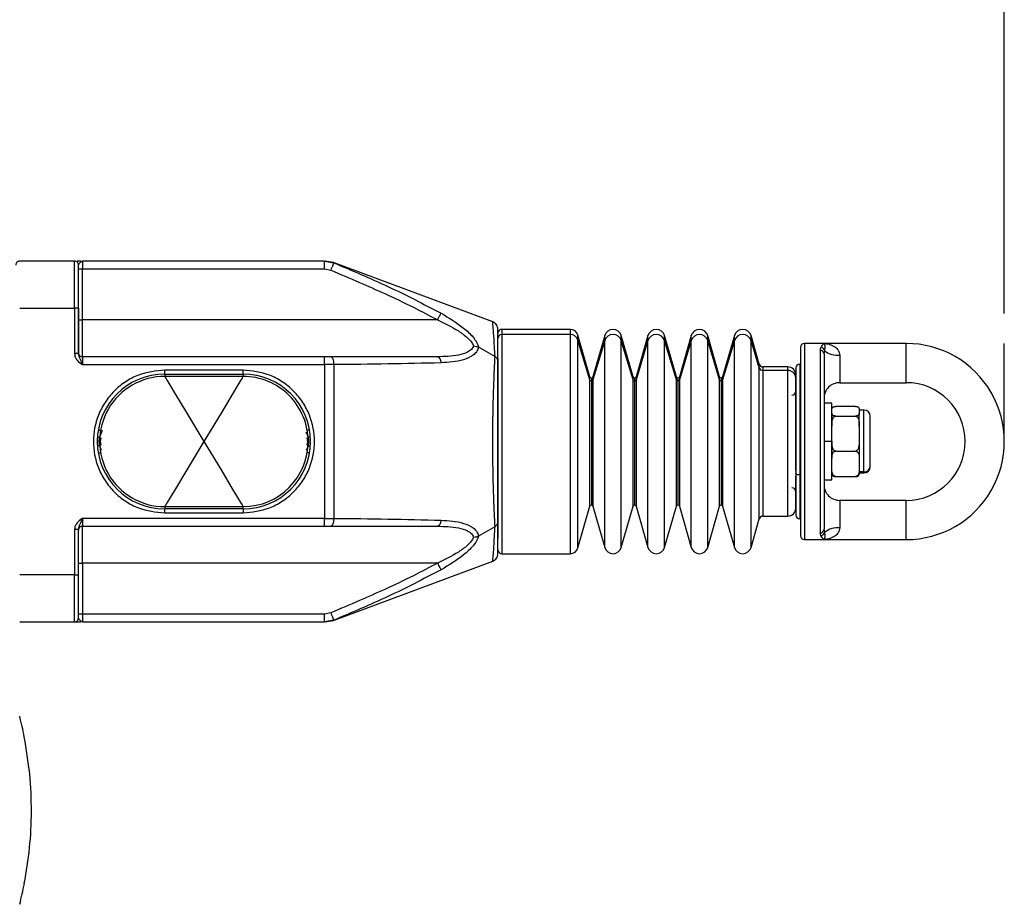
# Model space of a CAD drawing. Header units: millimetres. Extents: x 19 to 819, y 19 to 629.
# Tile 6 of 27: x 232 to 357, y 378 to 490. Entities that reach past the tile are written whole.
import ezdxf

# ---------------------------------------------------------------- set-up
doc = ezdxf.new("R2010")
doc.units = ezdxf.units.MM
doc.header["$LTSCALE"] = 3
doc.layers.add('DIMENSIONS', color=140, linetype='Continuous', lineweight=25)
doc.styles.add('SLDTEXTSTYLE0', font='TXT', dxfattribs={"width": 0.7})
doc.dimstyles.new('SLDDIMSTYLE0', dxfattribs={"dimtxt": 6.474023, "dimasz": 9.906, "dimexe": 0, "dimexo": 0.0625, "dimgap": 1.618506, "dimtad": 0, "dimtih": 1, "dimtoh": 1, "dimrnd": 1e-09, "dimzin": 12, "dimdsep": 46, "dimtxsty": 'SLDTEXTSTYLE0', "dimsah": 1, "dimcen": 0.09, "dimadec": 0, "dimazin": 3, "dimtfac": 1, "dimtofl": 0, "dimtmove": 0, "dimatfit": 3, "dimfxl": 0, "dimfrac": 2, "dimtolj": 1, "dimtzin": 12, "dimarcsym": 0})

# ---------------------------------------------------------------- blocks, each defined once
blk = doc.blocks.new('SW_BROKEN_VIEW_0')
at = {"color": 0}
blk.add_line((0, 0), (0, 12.5), dxfattribs=at)
blk = doc.blocks.new('_D')
at = {"layer": 'DIMENSIONS'}
for p, q in [((119.35, 461.55), (119.35, 587.61)), ((357.45, 452.99), (357.45, 587.61)), ((119.35, 578.09), (169.97, 578.09)), ((357.45, 578.09), (291.41, 578.09))]:
    blk.add_line(p, q, dxfattribs=at)
for points in [[(119.35, 578.09), (129.26, 576.56), (129.26, 579.61)], [(357.45, 578.09), (347.55, 579.61), (347.55, 576.56)]]:
    blk.add_solid(points, dxfattribs=at)
at = {"layer": 'DIMENSIONS', "insert": (171.42, 581.13), "char_height": 6.35, "attachment_point": 1, "style": 'SLDTEXTSTYLE0'}
blk.add_mtext('223MM MIN. - 240MM MAX.', dxfattribs=at)

msp = doc.modelspace()

# ---------------------------------------------------------------- linework, layer by layer
for p, q in [((238.854, 459.68), (231.854, 459.68)), ((238.854, 453.68), (238.854, 459.68)), ((239.674, 459.68), (239.171, 459.68)), ((239.354, 453.68), (239.354, 459.18)), ((239.354, 458.68), (239.854, 458.68)), ((239.719, 459.628), (239.854, 459.68)), ((239.762, 459.655), (239.854, 459.68)), ((239.854, 459.68), (239.854, 458.68)), ((270.756, 459.68), (239.854, 459.68)), ((239.854, 452.18), (239.854, 458.68)), ((239.854, 458.68), (270.756, 458.68)), ((270.756, 458.68), (270.756, 459.68)), ((270.756, 459.68), (271.909, 459.45)), ((270.756, 458.68), (271.525, 458.527)), ((271.861, 459.492), (270.814, 459.68)), ((292.203, 451.923), (271.755, 459.532)), ((239.354, 458.207), (239.354, 458.225)), ((239.377, 452.18), (239.354, 454.825)), ((231.854, 453.68), (238.854, 453.68)), ((238.854, 453.68), (238.854, 447.895)), ((239.354, 453.68), (238.854, 453.68)), ((239.354, 453.68), (239.354, 447.895)), ((239.377, 452.18), (239.354, 452.19)), ((239.377, 452.18), (239.854, 452.18)), ((285.139, 452.18), (239.854, 452.18)), ((239.854, 447.48), (239.854, 452.18)), ((292.854, 446.951), (292.854, 450.986)), ((302.101, 450.98), (293.354, 450.98)), ((293.354, 450.98), (293.354, 450.31)), ((302.101, 450.31), (302.101, 450.98)), ((292.854, 449.833), (292.854, 450.408)), ((302.101, 450.31), (293.354, 450.31)), ((293.354, 450.31), (293.354, 422.38)), ((302.101, 422.38), (302.101, 450.31)), ((304.591, 444.925), (303.062, 450.256)), ((303.062, 449.619), (303.062, 450.256)), ((306.483, 450.184), (304.975, 444.925)), ((306.483, 449.55), (306.483, 450.184)), ((310.106, 444.925), (308.598, 450.184)), ((308.598, 449.55), (308.598, 450.184)), ((311.998, 450.184), (310.49, 444.925)), ((311.998, 449.55), (311.998, 450.184)), ((315.62, 444.925), (314.113, 450.184)), ((314.113, 449.55), (314.113, 450.184)), ((317.513, 450.184), (316.005, 444.925)), ((317.513, 449.55), (317.513, 450.184)), ((321.135, 444.925), (319.628, 450.184)), ((319.628, 449.55), (319.628, 450.184)), ((323.028, 450.184), (321.52, 444.925)), ((323.028, 449.55), (323.028, 450.184)), ((326.186, 446.543), (325.142, 450.184)), ((325.142, 449.55), (325.142, 450.184)), ((290.413, 448.695), (292.486, 447.499)), ((304.591, 444.539), (303.062, 449.619)), ((303.062, 423.105), (303.062, 449.619)), ((306.483, 449.55), (304.975, 444.539)), ((306.483, 423.177), (306.483, 449.55)), ((310.106, 444.539), (308.598, 449.55)), ((308.598, 423.177), (308.598, 449.55)), ((311.998, 449.55), (310.49, 444.539)), ((311.998, 423.177), (311.998, 449.55)), ((315.62, 444.539), (314.113, 449.55)), ((314.113, 423.177), (314.113, 449.55)), ((317.513, 449.55), (316.005, 444.539)), ((317.513, 423.177), (317.513, 449.55)), ((321.135, 444.539), (319.628, 449.55)), ((319.628, 423.177), (319.628, 449.55)), ((323.028, 449.55), (321.52, 444.539)), ((323.028, 423.177), (323.028, 449.55)), ((326.186, 446.08), (325.142, 449.55)), ((325.142, 423.177), (325.142, 449.55)), ((331.454, 448.68), (331.454, 424.68)), ((331.954, 449.18), (331.954, 424.18)), ((334.454, 449.18), (331.954, 449.18)), ((333.954, 448.334), (334.071, 448.658)), ((344.954, 449.18), (334.454, 449.18)), ((344.954, 444.18), (344.954, 449.18)), ((239.354, 447.895), (238.854, 447.895)), ((239.854, 447.48), (239.854, 446.48)), ((270.756, 447.48), (239.854, 447.48)), ((270.756, 446.48), (270.756, 447.48)), ((271.525, 447.48), (270.756, 447.48)), ((285.139, 447.48), (271.525, 447.48)), ((292.854, 447.301), (292.854, 424.332)), ((333.954, 448.334), (333.954, 425.027)), ((334.454, 447.868), (334.548, 448.239)), ((334.454, 447.868), (334.454, 425.493)), ((336.454, 447.68), (336.454, 444.18)), ((239.854, 446.48), (270.756, 446.48)), ((271.909, 446.485), (270.756, 446.48)), ((270.756, 446.48), (270.756, 426.88)), ((271.909, 446.485), (271.909, 426.876)), ((292.854, 426.41), (292.854, 446.951)), ((326.186, 446.08), (326.186, 446.543)), ((326.186, 426.818), (326.186, 446.08)), ((329.854, 446.18), (326.667, 446.18)), ((326.667, 446.18), (326.667, 445.735)), ((329.854, 445.735), (329.854, 446.18)), ((331.354, 446.53), (331.354, 432.407)), ((260.354, 445.78), (250.354, 445.78)), ((250.354, 445.28), (250.354, 445.78)), ((250.354, 445.28), (260.354, 445.28)), ((250.354, 445.28), (250.354, 444.98)), ((260.354, 444.98), (250.354, 444.98)), ((260.354, 445.28), (260.354, 445.78)), ((260.354, 445.28), (260.354, 444.98)), ((304.591, 444.539), (304.591, 444.925)), ((304.783, 444.78), (304.783, 444.4)), ((304.975, 444.925), (304.975, 444.539)), ((310.106, 444.539), (310.106, 444.925)), ((310.298, 444.78), (310.298, 444.4)), ((310.49, 444.925), (310.49, 444.539)), ((315.62, 444.539), (315.62, 444.925)), ((315.813, 444.78), (315.813, 444.4)), ((316.005, 444.925), (316.005, 444.539)), ((321.135, 444.539), (321.135, 444.925)), ((321.328, 444.78), (321.328, 444.4)), ((321.52, 444.925), (321.52, 444.539)), ((329.854, 445.735), (326.667, 445.735)), ((326.667, 445.735), (326.667, 427.18)), ((329.854, 427.18), (329.854, 445.735)), ((330.854, 432.974), (330.854, 444.782)), ((304.591, 428.436), (304.591, 444.539)), ((304.783, 444.4), (304.783, 428.58)), ((304.975, 444.539), (304.975, 428.436)), ((310.106, 428.436), (310.106, 444.539)), ((310.298, 444.4), (310.298, 428.58)), ((310.49, 444.539), (310.49, 428.436)), ((315.62, 428.436), (315.62, 444.539)), ((315.813, 444.4), (315.813, 428.58)), ((316.005, 444.539), (316.005, 428.436)), ((321.135, 428.436), (321.135, 444.539)), ((321.328, 444.4), (321.328, 428.58)), ((321.52, 444.539), (321.52, 428.436)), ((336.454, 444.18), (344.954, 444.18)), ((335.454, 441.58), (334.454, 441.58)), ((335.454, 436.68), (335.454, 441.58)), ((338.454, 441.151), (335.954, 441.151)), ((335.454, 440.275), (335.454, 438.637)), ((335.954, 439.922), (338.454, 439.922)), ((338.954, 440.798), (338.954, 440.536)), ((339.554, 440.68), (338.954, 440.68)), ((338.954, 440.536), (338.954, 440.275)), ((338.954, 438.637), (338.954, 440.275)), ((339.554, 432.809), (339.554, 440.68)), ((340.354, 433.583), (340.354, 439.856)), ((338.954, 438.637), (338.954, 437.687)), ((242.374, 438.07), (242.022, 437.218)), ((242.154, 436.68), (242.242, 437.13)), ((268.687, 437.218), (268.409, 437.89)), ((268.467, 437.13), (268.554, 436.68)), ((338.954, 437.687), (338.954, 436.736)), ((242.022, 436.143), (242.258, 435.573)), ((242.242, 436.231), (242.154, 436.68)), ((268.445, 435.559), (268.687, 436.143)), ((268.554, 436.68), (268.467, 436.231)), ((335.454, 436.68), (334.454, 436.68)), ((335.454, 436.736), (335.454, 434.52)), ((335.454, 431.78), (335.454, 436.68)), ((338.954, 436.736), (338.954, 434.52)), ((335.954, 435.452), (338.454, 435.452)), ((338.954, 434.52), (338.954, 433.831)), ((338.954, 433.831), (338.954, 433.142)), ((330.854, 432.624), (330.854, 427.374)), ((331.354, 432.407), (331.354, 426.83)), ((335.954, 432.21), (338.454, 432.21)), ((338.954, 433.142), (338.954, 432.846)), ((339.554, 432.809), (338.954, 432.809)), ((338.954, 432.68), (339.554, 432.68)), ((339.554, 432.68), (339.554, 432.809)), ((334.454, 431.78), (335.454, 431.78)), ((250.354, 428.38), (260.354, 428.38)), ((250.354, 428.38), (250.354, 428.08)), ((260.354, 428.08), (260.354, 428.38)), ((303.062, 423.105), (304.591, 428.436)), ((304.975, 428.436), (306.483, 423.177)), ((308.598, 423.177), (310.106, 428.436)), ((310.49, 428.436), (311.998, 423.177)), ((314.113, 423.177), (315.62, 428.436)), ((316.005, 428.436), (317.513, 423.177)), ((319.628, 423.177), (321.135, 428.436)), ((321.52, 428.436), (323.028, 423.177)), ((336.454, 429.18), (336.454, 425.68)), ((344.954, 429.18), (336.454, 429.18)), ((344.954, 424.18), (344.954, 429.18)), ((260.354, 428.08), (250.354, 428.08)), ((250.354, 427.58), (250.354, 428.08)), ((250.354, 427.58), (260.354, 427.58)), ((260.354, 428.08), (260.354, 427.58)), ((326.667, 427.18), (329.854, 427.18)), ((239.854, 426.88), (239.854, 425.88)), ((270.756, 426.88), (239.854, 426.88)), ((239.854, 425.88), (270.756, 425.88)), ((239.854, 421.18), (239.854, 425.88)), ((270.756, 425.88), (270.756, 426.88)), ((270.756, 426.88), (271.909, 426.876)), ((270.756, 425.88), (271.525, 425.88)), ((271.525, 425.88), (285.139, 425.88)), ((290.413, 424.666), (292.486, 425.862)), ((292.854, 422.376), (292.854, 426.41)), ((325.142, 423.177), (326.186, 426.818)), ((238.854, 425.466), (238.854, 419.68)), ((239.354, 425.466), (238.854, 425.466)), ((239.354, 419.68), (239.354, 425.466)), ((334.071, 424.703), (333.954, 425.027)), ((334.548, 425.122), (334.454, 425.493)), ((331.954, 424.18), (334.454, 424.18)), ((334.454, 424.18), (344.954, 424.18)), ((293.354, 422.38), (302.101, 422.38)), ((239.354, 418.536), (239.377, 421.18)), ((239.377, 421.18), (239.354, 421.171)), ((239.377, 421.18), (239.854, 421.18)), ((285.139, 421.18), (239.854, 421.18)), ((239.854, 421.18), (239.854, 414.68)), ((271.755, 413.829), (292.203, 421.438)), ((238.854, 419.68), (231.854, 419.68)), ((238.854, 419.68), (239.354, 419.68)), ((238.854, 413.68), (238.854, 419.68)), ((239.354, 414.18), (239.354, 419.68)), ((239.854, 414.68), (239.354, 414.68)), ((239.854, 414.68), (239.854, 413.68)), ((270.756, 414.68), (239.854, 414.68)), ((271.525, 414.834), (270.756, 414.68)), ((270.756, 413.68), (270.756, 414.68)), ((231.854, 413.68), (238.854, 413.68)), ((238.854, 413.68), (239.674, 413.68)), ((239.854, 413.68), (239.719, 413.733)), ((239.854, 413.68), (239.762, 413.706)), ((239.854, 413.68), (239.762, 413.706)), ((239.854, 413.68), (270.756, 413.68)), ((271.909, 413.911), (270.756, 413.68)), ((270.814, 413.68), (271.861, 413.869)), ((232.442, 399.035), (232.447, 399.044)), ((232.447, 380.317), (232.442, 380.325))]:
    msp.add_line(p, q)
at = {"flags": 128}
for points in [[(271.909, 459.45), (271.902, 459.432), (271.88, 459.379), (271.844, 459.293), (271.796, 459.178), (271.738, 459.038), (271.672, 458.879), (271.6, 458.706), (271.525, 458.527)], [(285.139, 452.18), (285.22, 452.326), (285.299, 452.468), (285.374, 452.601), (285.442, 452.723), (285.501, 452.829), (285.551, 452.918), (285.588, 452.985), (285.614, 453.03)], [(271.525, 447.48), (271.6, 447.461), (271.672, 447.405), (271.738, 447.313), (271.796, 447.189), (271.844, 447.038), (271.88, 446.866), (271.902, 446.679), (271.909, 446.485)], [(285.139, 447.48), (285.22, 447.466), (285.299, 447.425), (285.374, 447.357), (285.442, 447.264), (285.501, 447.149), (285.551, 447.016), (285.588, 446.868), (285.614, 446.708)], [(250.354, 444.98), (250.389, 444.923), (250.493, 444.75), (250.667, 444.462), (251.058, 443.813), (251.604, 442.905), (253.167, 440.312), (255.354, 436.68)], [(260.354, 444.98), (260.32, 444.923), (260.215, 444.75), (260.042, 444.462), (259.651, 443.813), (259.104, 442.905), (257.542, 440.312), (255.354, 436.68)], [(241.882, 438.155), (241.891, 438.154), (241.919, 438.149), (241.965, 438.141), (242.026, 438.13), (242.101, 438.117), (242.177, 438.104)], [(242.022, 437.218), (242.07, 437.199), (242.071, 437.199)], [(268.827, 438.155), (268.818, 438.154), (268.789, 438.149), (268.744, 438.141), (268.683, 438.13), (268.608, 438.117), (268.531, 438.104)], [(268.687, 437.218), (268.639, 437.199), (268.638, 437.199)], [(242.071, 436.162), (242.07, 436.162), (242.022, 436.143)], [(255.354, 436.68), (253.167, 433.049), (251.604, 430.455), (251.058, 429.548), (250.667, 428.899), (250.493, 428.611), (250.389, 428.438), (250.354, 428.38)], [(255.354, 436.68), (257.542, 433.049), (259.104, 430.455), (259.651, 429.548), (260.042, 428.899), (260.215, 428.611), (260.32, 428.438), (260.354, 428.38)], [(268.638, 436.162), (268.639, 436.162), (268.687, 436.143)], [(241.882, 435.206), (241.891, 435.207), (241.919, 435.212), (241.965, 435.22), (242.026, 435.231), (242.101, 435.244), (242.177, 435.257)], [(268.827, 435.206), (268.818, 435.207), (268.789, 435.212), (268.744, 435.22), (268.683, 435.231), (268.608, 435.244), (268.531, 435.257)], [(331.354, 432.407), (331.257, 432.411), (331.163, 432.424), (331.077, 432.444), (331.001, 432.471), (330.939, 432.504), (330.892, 432.541), (330.864, 432.582), (330.854, 432.624)], [(271.909, 426.876), (271.902, 426.682), (271.88, 426.495), (271.844, 426.323), (271.796, 426.172), (271.738, 426.048), (271.672, 425.956), (271.6, 425.9), (271.525, 425.88)], [(285.614, 426.653), (285.588, 426.493), (285.551, 426.345), (285.501, 426.212), (285.442, 426.097), (285.374, 426.004), (285.299, 425.936), (285.22, 425.894), (285.139, 425.88)], [(285.139, 421.18), (285.22, 421.035), (285.299, 420.893), (285.374, 420.76), (285.442, 420.638), (285.501, 420.532), (285.551, 420.443), (285.588, 420.376), (285.614, 420.33)], [(271.525, 414.834), (271.6, 414.655), (271.672, 414.482), (271.738, 414.322), (271.796, 414.183), (271.844, 414.068), (271.88, 413.982), (271.902, 413.929), (271.909, 413.911)]]:
    msp.add_lwpolyline(points, dxfattribs=at)
for centre, radius, start, end in [((231.854, 459.18), 0.5, 89.99749, 180.00176), ((238.854, 459.18), 0.5, 359.99822, 90.00252), ((293.354, 450.48), 0.5, 90.00037, 179.99921), ((302.101, 449.98), 1, 15.99942, 90.0006), ((307.54, 449.88), 1.1, 16.0002, 163.9998), ((313.055, 449.88), 1.1, 16.0002, 163.9998), ((318.57, 449.88), 1.1, 16.0002, 163.9998), ((324.085, 449.88), 1.1, 16.0002, 163.9998), ((293.343, 449.821), 0.489, 88.65816, 178.59146), ((302.115, 449.316), 0.994, 17.78247, 90.84497), ((307.54, 449.201), 1.114, 18.28208, 161.71792), ((313.055, 449.201), 1.114, 18.28194, 161.71806), ((318.57, 449.201), 1.114, 18.28194, 161.71806), ((324.085, 449.201), 1.114, 18.28194, 161.71806), ((331.954, 448.68), 0.5, 90.00067, 179.99848), ((334.031, 448.132), 0.528, 11.73395, 85.66852), ((344.954, 436.68), 12.5, 269.99997, 90.00003), ((239.854, 447.98), 0.5, 179.99943, 269.9996), ((333.971, 447.85), 0.484, 2.0763, 91.93845), ((336.199, 450.341), 2.673, 231.85053, 275.48869), ((326.667, 446.68), 0.5, 195.99871, 270.00244), ((326.66, 446.232), 0.497, 197.78166, 270.84461), ((329.854, 445.18), 1, 359.99994, 89.99963), ((331.354, 446.03), 0.5, 90.00067, 180.00019), ((250.354, 436.68), 8.6, 90.00012, 179.99986), ((250.354, 436.68), 8.3, 89.99999, 270.00001), ((260.354, 436.68), 8.6, 270.00002, 89.99998), ((260.354, 436.68), 8.3, 359.99997, 90.0001), ((304.783, 444.98), 0.2, 195.99511, 269.9991), ((304.783, 444.98), 0.2, 270.00261, 344.00105), ((310.298, 444.98), 0.2, 195.99895, 269.99526), ((310.298, 444.98), 0.2, 270.00261, 344.00105), ((315.813, 444.98), 0.2, 195.99895, 269.99526), ((315.813, 444.98), 0.2, 270.00261, 344.00105), ((321.328, 444.98), 0.2, 195.99895, 269.99739), ((321.328, 444.98), 0.2, 270.00474, 344.00105), ((329.877, 444.758), 0.977, 1.40807, 91.3441), ((304.78, 444.599), 0.199, 197.77581, 270.85153), ((304.786, 444.599), 0.199, 269.14767, 342.22288), ((310.295, 444.599), 0.199, 197.7771, 270.85025), ((310.301, 444.599), 0.199, 269.14767, 342.22288), ((315.81, 444.599), 0.199, 197.7771, 270.85025), ((315.816, 444.599), 0.199, 269.14767, 342.22288), ((321.325, 444.599), 0.199, 197.77712, 270.85233), ((321.331, 444.599), 0.199, 269.14975, 342.2229), ((336.454, 442.18), 2, 89.99957, 180.00043), ((344.954, 436.68), 7.5, 270, 90), ((330.354, 443.08), 0.5, 270.00006, 359.99994), ((339.554, 439.88), 0.8, 0.0007, 89.9993), ((241.973, 436.903), 0.319, 81.09672, 130.19822), ((268.736, 436.903), 0.319, 49.80226, 98.90282), ((250.354, 436.68), 8.6, 180.00004, 269.99988), ((241.973, 436.458), 0.319, 229.80178, 278.90328), ((260.354, 436.68), 8.3, 270.00008, 359.99996), ((268.736, 436.458), 0.319, 261.09718, 310.19774), ((339.567, 433.597), 0.787, 269.08028, 359.04667), ((339.554, 433.48), 0.8, 270.0007, 359.9993), ((336.454, 431.18), 2, 179.99957, 270.00043), ((330.354, 430.28), 0.5, 0.00006, 89.99994), ((304.783, 428.38), 0.2, 90.0009, 164.00489), ((304.783, 428.38), 0.2, 15.99895, 89.99739), ((310.298, 428.38), 0.2, 90.00474, 164.00105), ((310.298, 428.38), 0.2, 15.99895, 89.99739), ((315.813, 428.38), 0.2, 90.00474, 164.00105), ((315.813, 428.38), 0.2, 15.99895, 89.99739), ((321.328, 428.38), 0.2, 90.00261, 164.00105), ((321.328, 428.38), 0.2, 15.99895, 89.99526), ((326.667, 426.68), 0.5, 89.99756, 164.00129), ((329.854, 428.18), 1, 270.00037, 0.00006), ((331.354, 427.33), 0.5, 179.99981, 269.99933), ((239.854, 425.38), 0.5, 90.0004, 180.00057), ((331.954, 424.68), 0.5, 180.00152, 269.99933), ((333.971, 425.51), 0.484, 268.06155, 357.9237), ((334.031, 425.229), 0.528, 274.33148, 348.26605), ((336.199, 423.02), 2.673, 84.51131, 128.14947), ((293.354, 422.88), 0.5, 180.00079, 269.99963), ((302.101, 423.38), 1, 269.9994, 344.00058), ((307.54, 423.48), 1.1, 196.0002, 343.9998), ((313.055, 423.48), 1.1, 196.0002, 343.9998), ((318.57, 423.48), 1.1, 196.0002, 343.9998), ((324.085, 423.48), 1.1, 196.0002, 343.9998), ((238.854, 414.18), 0.5, 270.00039, 359.99887), ((184.604, 389.681), 48.75, 11.07409, 14.25001), ((184.603, 389.681), 48.752, 345.75002, 348.92581)]:
    msp.add_arc(centre, radius, start, end)
for points, knots in [([(239.354, 459.18), (239.379, 459.228), (239.438, 459.342), (239.569, 459.488), (239.671, 459.583), (239.719, 459.628)], [0, 0, 0, 0, 0.27594818, 0.65966491, 1, 1, 1, 1]), ([(271.525, 458.527), (272.752, 458.011), (275.062, 457.04), (278.583, 455.473), (281.914, 453.911), (284.121, 452.727), (285.139, 452.18)], [0, 0, 0, 0, 0.2657955, 0.5000538, 0.7694287, 1, 1, 1, 1]), ([(271.909, 459.45), (274.232, 458.479), (278.89, 456.531), (283.368, 454.2), (285.614, 453.03)], [0, 0, 0, 0, 0.4986049, 1, 1, 1, 1]), ([(239.377, 447.832), (239.369, 447.971), (239.344, 448.427), (239.36, 449.337), (239.352, 450.647), (239.368, 451.641), (239.377, 452.18)], [0, 0, 0, 0, 0.09611522, 0.31450068, 0.62784851, 1, 1, 1, 1]), ([(285.139, 452.18), (286.05, 451.744), (287.405, 451.095), (288.822, 450.078), (289.481, 449.416), (289.675, 449.028), (289.761, 448.857)], [0, 0, 0, 0, 0.522061, 0.7762519, 0.9013663, 1, 1, 1, 1]), ([(285.614, 453.03), (286.601, 452.445), (288.073, 451.572), (289.52, 450.226), (290.155, 449.373), (290.33, 448.912), (290.413, 448.695)], [0, 0, 0, 0, 0.5207316, 0.7760946, 0.8948253, 1, 1, 1, 1]), ([(292.486, 447.499), (292.456, 448.105), (292.404, 449.155), (292.292, 450.775), (292.263, 451.177), (292.196, 452.018), (292.203, 451.922), (292.203, 451.922)], [0, 0, 0, 0, 0.4281776, 0.7424076, 0.9352512, 0.9998921, 1, 1, 1, 1]), ([(292.854, 450.986), (292.846, 451.085), (292.828, 451.287), (292.687, 451.564), (292.477, 451.793), (292.293, 451.88), (292.203, 451.923)], [0, 0, 0, 0, 0.2441464, 0.5000063, 0.7558554, 1, 1, 1, 1]), ([(289.761, 448.857), (289.678, 448.703), (289.498, 448.37), (288.809, 447.942), (287.349, 447.536), (286.037, 447.503), (285.139, 447.48)], [0, 0, 0, 0, 0.10251628, 0.22216313, 0.46781888, 1, 1, 1, 1]), ([(290.413, 448.695), (290.334, 448.497), (290.176, 448.101), (289.519, 447.502), (287.999, 446.862), (286.582, 446.771), (285.614, 446.708)], [0, 0, 0, 0, 0.114722, 0.2301325, 0.4737975, 1, 1, 1, 1]), ([(289.761, 448.857), (289.882, 448.85), (290.11, 448.838), (290.316, 448.74), (290.413, 448.695)], [0, 0, 0, 0, 0.5305959, 1, 1, 1, 1]), ([(334.071, 448.658), (334.11, 448.718), (334.194, 448.845), (334.28, 449.008), (334.359, 449.14), (334.424, 449.167), (334.454, 449.18)], [0, 0, 0, 0, 0.3245098, 0.6900988, 0.851412, 1, 1, 1, 1]), ([(334.454, 449.18), (334.887, 449.119), (335.552, 449.023), (336.159, 448.483), (336.412, 448.058), (336.441, 447.802), (336.454, 447.68)], [0, 0, 0, 0, 0.4673389, 0.719158, 0.8668982, 1, 1, 1, 1]), ([(334.548, 448.239), (334.569, 448.388), (334.604, 448.628), (334.6, 448.965), (334.501, 449.112), (334.454, 449.18)], [0, 0, 0, 0, 0.4669378, 0.7497475, 1, 1, 1, 1]), ([(238.854, 447.895), (238.872, 447.744), (238.908, 447.442), (239.241, 446.922), (239.609, 446.657), (239.854, 446.48)], [0, 0, 0, 0, 0.2500595, 0.5004625, 1, 1, 1, 1]), ([(239.854, 446.48), (239.81, 446.605), (239.724, 446.848), (239.584, 447.198), (239.414, 447.529), (239.374, 447.772), (239.354, 447.895)], [0, 0, 0, 0, 0.2638861, 0.5132878, 0.7533131, 1, 1, 1, 1]), ([(292.486, 425.862), (292.451, 426.634), (292.375, 428.286), (292.283, 430.897), (292.218, 433.729), (292.195, 436.682), (292.218, 439.631), (292.283, 442.47), (292.376, 445.078), (292.451, 446.73), (292.486, 447.499)], [0, 0, 0, 0, 0.1071793, 0.2291316, 0.362049, 0.4997677, 0.6383668, 0.7707651, 0.8933305, 1, 1, 1, 1]), ([(292.854, 446.951), (292.846, 447.018), (292.83, 447.148), (292.703, 447.348), (292.569, 447.441), (292.486, 447.499)], [0, 0, 0, 0, 0.2914916, 0.5626324, 1, 1, 1, 1]), ([(285.614, 446.708), (283.353, 446.654), (278.786, 446.544), (274.217, 446.505), (271.909, 446.485)], [0, 0, 0, 0, 0.4948698, 1, 1, 1, 1]), ([(330.854, 445.987), (330.854, 445.994), (330.854, 446.109), (330.854, 445.429), (330.854, 445.1), (330.854, 444.078), (330.854, 442.934), (330.854, 441.429), (330.854, 439.727), (330.854, 437.891), (330.854, 436.043), (330.854, 434.286), (330.854, 433.158), (330.854, 432.624)], [0, 0, 0, 0, 0.001461, 0.0241577, 0.0687382, 0.1343076, 0.2242849, 0.3368265, 0.466869, 0.6066926, 0.747369, 0.880567, 1, 1, 1, 1]), ([(250.354, 445.78), (249.21, 445.659), (247.449, 445.472), (245.33, 444.337), (243.874, 443.163), (242.692, 441.705), (241.592, 439.586), (241.035, 436.68), (241.592, 433.775), (242.692, 431.656), (243.874, 430.198), (245.33, 429.024), (247.449, 427.889), (249.21, 427.702), (250.354, 427.58)], [0, 0, 0, 0, 0.1197283, 0.1841803, 0.2500001, 0.3158199, 0.3802714, 0.4999998, 0.6197282, 0.6841801, 0.7499999, 0.8158197, 0.8802717, 1, 1, 1, 1]), ([(260.354, 427.58), (261.499, 427.702), (263.26, 427.889), (265.379, 429.024), (266.835, 430.198), (268.017, 431.656), (269.116, 433.775), (269.674, 436.68), (269.116, 439.586), (268.017, 441.705), (266.835, 443.163), (265.379, 444.337), (263.26, 445.472), (261.499, 445.659), (260.354, 445.78)], [0, 0, 0, 0, 0.1197283, 0.1841804, 0.2500001, 0.3158199, 0.3802718, 0.5000002, 0.6197286, 0.6841801, 0.7499999, 0.8158196, 0.8802717, 1, 1, 1, 1]), ([(335.454, 440.798), (335.47, 440.882), (335.49, 440.996), (335.616, 441.081), (335.704, 441.117), (335.803, 441.14), (335.884, 441.149), (335.937, 441.15), (335.954, 441.151)], [0, 0, 0, 0, 0.3528008, 0.4754646, 0.6441466, 0.76952, 0.921937, 1, 1, 1, 1]), ([(338.454, 441.151), (338.484, 441.15), (338.539, 441.148), (338.63, 441.135), (338.734, 441.108), (338.874, 441.043), (338.952, 440.91), (338.954, 440.818), (338.954, 440.798)], [0, 0, 0, 0, 0.1282163, 0.2436053, 0.4017159, 0.5957698, 0.9105302, 1, 1, 1, 1]), ([(335.954, 439.922), (335.925, 439.923), (335.869, 439.924), (335.778, 439.937), (335.675, 439.965), (335.535, 440.03), (335.457, 440.162), (335.455, 440.255), (335.454, 440.275)], [0, 0, 0, 0, 0.1282135, 0.2436, 0.4017072, 0.5957569, 0.9105105, 1, 1, 1, 1]), ([(335.454, 438.637), (335.459, 438.916), (335.464, 439.259), (335.602, 439.641), (335.69, 439.784), (335.795, 439.878), (335.881, 439.917), (335.936, 439.921), (335.954, 439.922)], [0, 0, 0, 0, 0.5544505, 0.6836432, 0.8142418, 0.8884193, 0.9639489, 1, 1, 1, 1]), ([(338.954, 440.275), (338.939, 440.19), (338.918, 440.076), (338.793, 439.992), (338.705, 439.956), (338.605, 439.933), (338.525, 439.923), (338.472, 439.922), (338.454, 439.922)], [0, 0, 0, 0, 0.352814, 0.4754753, 0.6441539, 0.7695247, 0.9219386, 1, 1, 1, 1]), ([(338.454, 439.922), (338.484, 439.919), (338.543, 439.913), (338.64, 439.86), (338.755, 439.741), (338.913, 439.408), (338.951, 439.014), (338.954, 438.712), (338.954, 438.637)], [0, 0, 0, 0, 0.0598343, 0.1190187, 0.2175666, 0.3884171, 0.8503588, 1, 1, 1, 1]), ([(242.022, 437.218), (241.988, 437.039), (241.921, 436.681), (241.988, 436.322), (242.022, 436.143)], [0, 0, 0, 0, 0.4991203, 1, 1, 1, 1]), ([(268.687, 436.143), (268.72, 436.322), (268.788, 436.68), (268.721, 437.039), (268.687, 437.218)], [0, 0, 0, 0, 0.4991203, 1, 1, 1, 1]), ([(335.954, 435.452), (335.925, 435.455), (335.865, 435.461), (335.769, 435.514), (335.654, 435.633), (335.496, 435.966), (335.458, 436.36), (335.455, 436.662), (335.454, 436.736)], [0, 0, 0, 0, 0.059834, 0.1190227, 0.2175702, 0.3884199, 0.8503595, 1, 1, 1, 1]), ([(338.954, 436.736), (338.95, 436.458), (338.945, 436.114), (338.807, 435.733), (338.719, 435.59), (338.614, 435.496), (338.528, 435.456), (338.472, 435.453), (338.454, 435.452)], [0, 0, 0, 0, 0.5544478, 0.6836492, 0.8142388, 0.888416, 0.9639491, 1, 1, 1, 1]), ([(335.454, 434.52), (335.46, 434.725), (335.467, 434.98), (335.605, 435.252), (335.695, 435.356), (335.798, 435.421), (335.883, 435.449), (335.937, 435.451), (335.954, 435.452)], [0, 0, 0, 0, 0.5150197, 0.6409567, 0.7770052, 0.8613948, 0.9541588, 1, 1, 1, 1]), ([(338.454, 435.452), (338.484, 435.45), (338.541, 435.446), (338.636, 435.409), (338.749, 435.327), (338.909, 435.092), (338.951, 434.795), (338.954, 434.574), (338.954, 434.52)], [0, 0, 0, 0, 0.0757563, 0.1473548, 0.2573735, 0.4298918, 0.8616508, 1, 1, 1, 1]), ([(330.854, 428.27), (330.854, 428.242), (330.854, 428.098), (330.854, 428.769), (330.854, 429.153), (330.854, 430.212), (330.854, 431.217), (330.854, 431.949), (330.854, 432.274)], [0, 0, 0, 0, 0.0167164, 0.0869345, 0.2416409, 0.4736736, 0.7663306, 1, 1, 1, 1]), ([(335.954, 432.21), (335.925, 432.212), (335.867, 432.217), (335.773, 432.253), (335.66, 432.335), (335.5, 432.57), (335.458, 432.867), (335.455, 433.088), (335.454, 433.142)], [0, 0, 0, 0, 0.0757574, 0.147351, 0.2573763, 0.4298831, 0.8616517, 1, 1, 1, 1]), ([(335.454, 432.563), (335.47, 432.479), (335.49, 432.365), (335.616, 432.28), (335.704, 432.244), (335.803, 432.221), (335.884, 432.211), (335.937, 432.211), (335.954, 432.21)], [0, 0, 0, 0, 0.352814, 0.4754753, 0.6441539, 0.7695247, 0.9219386, 1, 1, 1, 1]), ([(338.954, 433.142), (338.949, 432.937), (338.942, 432.682), (338.804, 432.41), (338.714, 432.306), (338.61, 432.241), (338.526, 432.214), (338.472, 432.211), (338.454, 432.21)], [0, 0, 0, 0, 0.5150272, 0.640963, 0.7770007, 0.8613961, 0.9541593, 1, 1, 1, 1]), ([(338.454, 432.21), (338.484, 432.211), (338.539, 432.213), (338.63, 432.226), (338.734, 432.253), (338.874, 432.318), (338.952, 432.451), (338.954, 432.543), (338.954, 432.563)], [0, 0, 0, 0, 0.12821354, 0.2436, 0.40170716, 0.59575689, 0.91051047, 1, 1, 1, 1]), ([(239.854, 426.88), (239.609, 426.704), (239.241, 426.439), (238.908, 425.919), (238.872, 425.617), (238.854, 425.466)], [0, 0, 0, 0, 0.49952821, 0.74994021, 1, 1, 1, 1]), ([(239.354, 425.466), (239.374, 425.589), (239.414, 425.832), (239.584, 426.163), (239.724, 426.513), (239.81, 426.756), (239.854, 426.88)], [0, 0, 0, 0, 0.2466766, 0.4866912, 0.7360918, 1, 1, 1, 1]), ([(271.909, 426.876), (274.217, 426.856), (278.786, 426.817), (283.353, 426.707), (285.614, 426.653)], [0, 0, 0, 0, 0.5051302, 1, 1, 1, 1]), ([(285.139, 425.88), (286.037, 425.858), (287.351, 425.825), (288.811, 425.418), (289.499, 424.99), (289.679, 424.657), (289.761, 424.504)], [0, 0, 0, 0, 0.5324316, 0.7785194, 0.8977545, 1, 1, 1, 1]), ([(285.614, 426.653), (286.583, 426.59), (288.003, 426.499), (289.523, 425.857), (290.178, 425.256), (290.334, 424.862), (290.413, 424.666)], [0, 0, 0, 0, 0.5269164, 0.7710466, 0.8859945, 1, 1, 1, 1]), ([(292.203, 421.439), (292.211, 421.534), (292.242, 421.913), (292.306, 422.758), (292.399, 424.136), (292.454, 425.232), (292.486, 425.862)], [0, 0, 0, 0, 0.0649415, 0.2572266, 0.5733838, 1, 1, 1, 1]), ([(292.486, 425.862), (292.569, 425.92), (292.703, 426.013), (292.83, 426.213), (292.846, 426.343), (292.854, 426.41)], [0, 0, 0, 0, 0.43736002, 0.70848565, 1, 1, 1, 1]), ([(239.377, 421.18), (239.368, 421.721), (239.352, 422.717), (239.36, 424.027), (239.344, 424.937), (239.369, 425.39), (239.377, 425.529)], [0, 0, 0, 0, 0.3729463, 0.6867361, 0.9042512, 1, 1, 1, 1]), ([(290.413, 424.666), (290.329, 424.448), (290.153, 423.984), (289.515, 423.131), (288.069, 421.787), (286.6, 420.915), (285.614, 420.33)], [0, 0, 0, 0, 0.105897, 0.2251558, 0.4800017, 1, 1, 1, 1]), ([(289.761, 424.504), (289.882, 424.511), (290.11, 424.524), (290.316, 424.621), (290.413, 424.666)], [0, 0, 0, 0, 0.53085885, 1, 1, 1, 1]), ([(334.454, 424.18), (334.415, 424.203), (334.308, 424.264), (334.222, 424.478), (334.125, 424.622), (334.071, 424.703)], [0, 0, 0, 0, 0.2015644, 0.5508208, 1, 1, 1, 1]), ([(336.454, 425.68), (336.441, 425.559), (336.412, 425.303), (336.159, 424.878), (335.552, 424.337), (334.887, 424.242), (334.454, 424.18)], [0, 0, 0, 0, 0.133091, 0.2808393, 0.5326561, 1, 1, 1, 1]), ([(334.454, 424.18), (334.501, 424.249), (334.6, 424.396), (334.604, 424.733), (334.569, 424.973), (334.548, 425.122)], [0, 0, 0, 0, 0.2498774, 0.5331457, 1, 1, 1, 1]), ([(289.761, 424.504), (289.675, 424.332), (289.48, 423.943), (288.82, 423.281), (287.404, 422.265), (286.05, 421.617), (285.139, 421.18)], [0, 0, 0, 0, 0.098915, 0.224469, 0.478193, 1, 1, 1, 1]), ([(292.203, 421.438), (292.293, 421.481), (292.477, 421.568), (292.687, 421.796), (292.828, 422.074), (292.846, 422.276), (292.854, 422.375)], [0, 0, 0, 0, 0.2441446, 0.4999937, 0.7558536, 1, 1, 1, 1]), ([(285.139, 421.18), (284.121, 420.634), (281.914, 419.45), (278.583, 417.888), (275.062, 416.321), (272.753, 415.35), (271.525, 414.834)], [0, 0, 0, 0, 0.23055684, 0.49994157, 0.73417935, 1, 1, 1, 1]), ([(285.614, 420.33), (283.368, 419.161), (278.89, 416.829), (274.232, 414.882), (271.909, 413.911)], [0, 0, 0, 0, 0.5013951, 1, 1, 1, 1]), ([(239.719, 413.733), (239.671, 413.778), (239.569, 413.873), (239.438, 414.019), (239.379, 414.133), (239.354, 414.18)], [0, 0, 0, 0, 0.340346, 0.7240357, 1, 1, 1, 1]), ([(232.442, 380.325), (232.697, 381.844), (233.205, 384.882), (233.414, 389.562), (233.229, 394.303), (232.705, 397.458), (232.442, 399.035)], [0, 0, 0, 0, 0.2452993, 0.4905987, 0.7452995, 1, 1, 1, 1])]:
    msp.add_open_spline(points, degree=3, knots=knots)

# ---------------------------------------------------------------- block references
at = {"color": 7, "linetype": 'Continuous'}
msp.add_blockref('SW_BROKEN_VIEW_0', (357.454, 436.68), dxfattribs=at)

# ---------------------------------------------------------------- dimensions: what is measured, and where the dimension line sits
at = {"layer": 'DIMENSIONS'}
dim = msp.add_linear_dim(base=(357.454, 578.087), p1=(119.354, 457.744), p2=(357.454, 449.18), angle=0, text='223MM MIN. - 240MM MAX.', dimstyle='SLDDIMSTYLE0', dxfattribs=at)
dim.commit()
dim.dimension.update_dxf_attribs({"geometry": '_D', "text_midpoint": (230.688, 578.087), "dimtype": 160})

doc.saveas('drawing.dxf')
